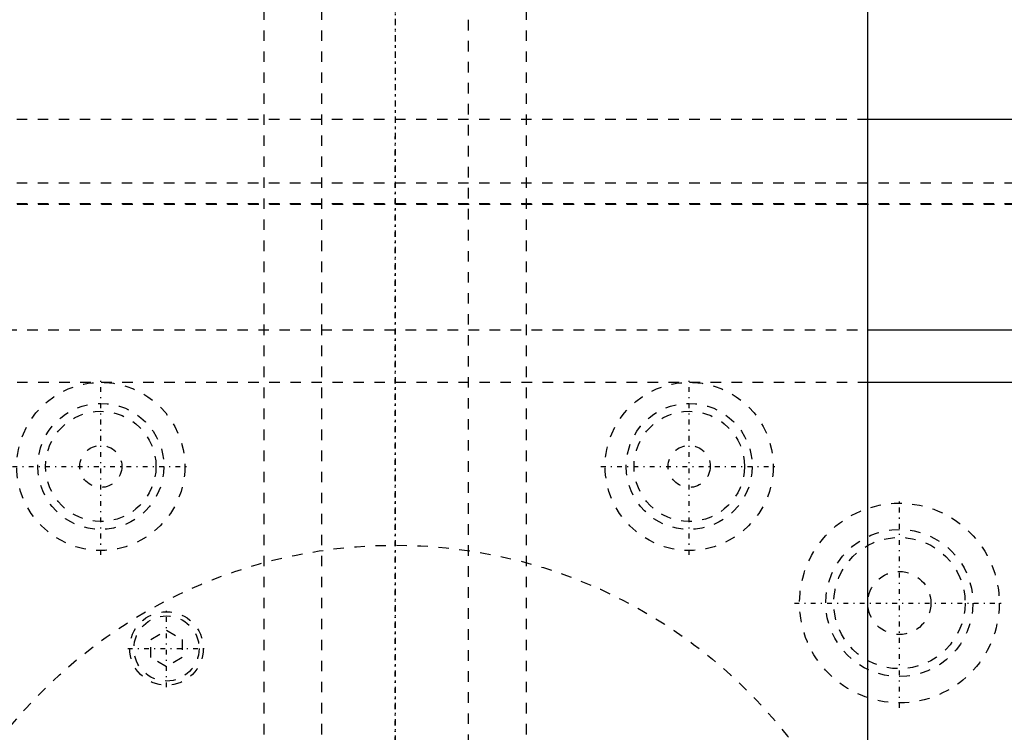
# Model space of a CAD drawing. Extents: x -120 to 120, y -136 to 715.
# Tile 9 of 11: x -36 to 58, y 330 to 398. Entities that reach past the tile are written whole.
import ezdxf

# ---------------------------------------------------------------- set-up
doc = ezdxf.new("R2010")
doc.units = 0
doc.linetypes.add('CENTER', pattern=[1.5, 0.45, -0.5, 0.05, -0.5])
doc.linetypes.add('DASHED', pattern=[2, 1, -1])
for name, color, linetype in [('AM_0', 7, 'CONTINUOUS'), ('AM_3', 7, 'DASHED'), ('AM_7', 7, 'CENTER')]:
    doc.layers.add(name, color=color, linetype=linetype)

msp = doc.modelspace()

# ---------------------------------------------------------------- linework, layer by layer
at = {"layer": 'AM_0', "color": 7, "linetype": 'CONTINUOUS'}
for p, q in [((45, 256.2), (45, 435.75)), ((120, 388), (45, 388)), ((45, 368), (120, 368)), ((100, 363), (45.038, 363))]:
    msp.add_line(p, q, dxfattribs=at)
at = {"layer": 'AM_3', "color": 6, "linetype": 'DASHED'}
for p, q in [((-7, 676.5), (-7, -97.5)), ((7, -97.5), (7, 676.5)), ((-12.5, 664.5), (-12.5, -56.5)), ((12.5, -56.5), (12.5, 664.5)), ((45, 388), (-45, 388)), ((-120, 382), (120, 382)), ((75, 380), (-75, 380)), ((-69.95, 379.95), (69.95, 379.95)), ((-45, 368), (45, 368)), ((45.038, 363), (-45.038, 363)), ((-23.25, 338.538), (-21.75, 339.404)), ((-21.75, 339.404), (-20.25, 338.538)), ((-23.25, 336.806), (-23.25, 338.538)), ((-20.25, 338.538), (-20.25, 336.806)), ((-21.75, 335.94), (-23.25, 336.806)), ((-20.25, 336.806), (-21.75, 335.94))]:
    msp.add_line(p, q, dxfattribs=at)
for centre, radius in [((-28, 355), 8), ((28, 355), 8), ((-28, 355), 6), ((28, 355), 6), ((-28, 355), 5.25), ((28, 355), 5.25), ((-28, 355), 2), ((28, 355), 2), ((48, 342), 9.5), ((48, 342), 7), ((48, 342), 6.25), ((0, 300), 47.5), ((48, 342), 3), ((-21.75, 337.672), 3.5), ((-21.75, 337.672), 3.1)]:
    msp.add_circle(centre, radius, dxfattribs=at)
at = {"layer": 'AM_7', "color": 4, "linetype": 'CENTER'}
for p, q in [((0, 715.2), (0, -136.2)), ((0, 447.188), (0, 195.562)), ((0, -18.4), (0, 386.4)), ((-28, 346.6), (-28, 363.4)), ((28, 346.6), (28, 363.4)), ((-36.4, 355), (-19.6, 355)), ((19.6, 355), (36.4, 355)), ((48, 332.025), (48, 351.975)), ((-21.75, 333.997), (-21.75, 341.347)), ((38.025, 342), (57.975, 342)), ((-25.425, 337.672), (-18.075, 337.672))]:
    msp.add_line(p, q, dxfattribs=at)

doc.saveas('drawing.dxf')
